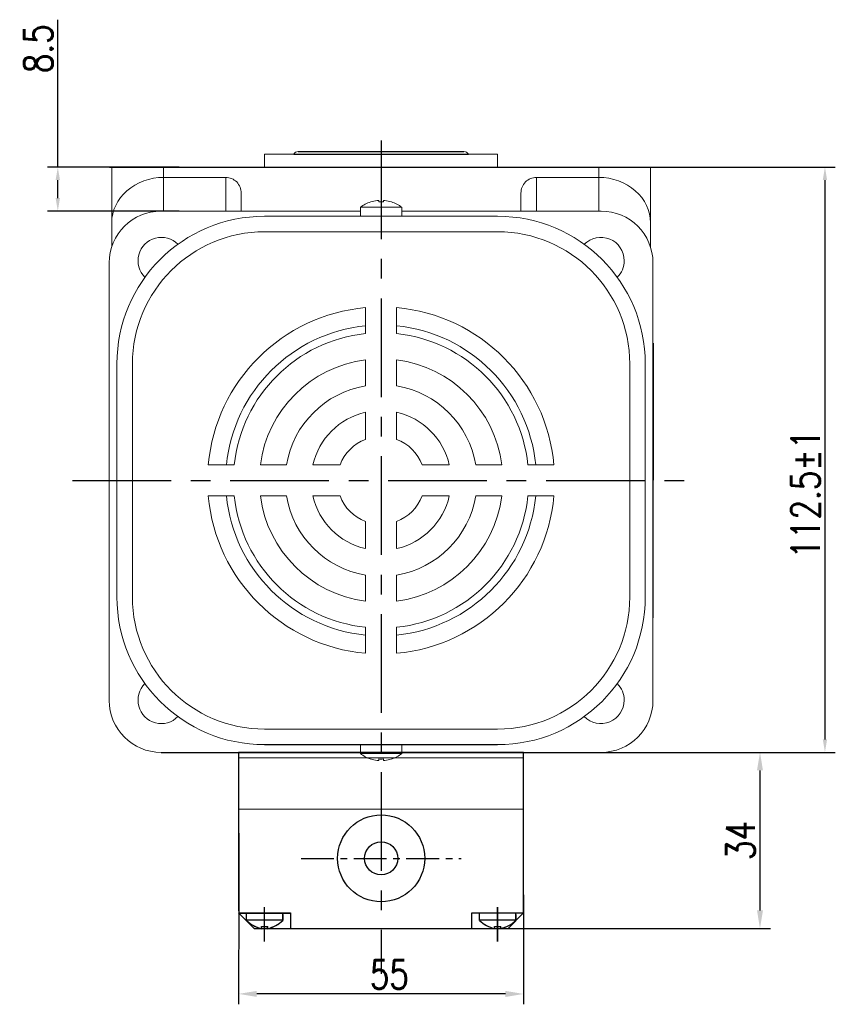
# Model space of a CAD drawing. Header units: inches. Extents: x 331 to 12887, y -474 to 4488.
# Tile 67 of 122: x 8670 to 8827, y -43 to 147. Entities that reach past the tile are written whole.
import ezdxf

# ---------------------------------------------------------------- set-up
doc = ezdxf.new("R2010")
doc.units = ezdxf.units.IN
doc.header["$LTSCALE"] = 10
doc.header["$MEASUREMENT"] = 0
doc.linetypes.add('CENTER', pattern=[10.16, 6.35, -1.27, 1.27, -1.27])
for name, color, linetype in [('1轮廓实线层', 7, 'Continuous'), ('3中心线层', 1, 'CENTER'), ('7标注层', 4, 'Continuous')]:
    doc.layers.add(name, color=color, linetype=linetype)
doc.styles.add('TH_GBDIM', font='romans.shx', dxfattribs={"width": 0.8, "bigfont": 'gbcbig.shx'})
doc.dimstyles.new('TH_GBDIM', dxfattribs={"dimtxt": 3.5, "dimasz": 2.5, "dimexe": 2, "dimexo": 0, "dimgap": 1, "dimtad": 1, "dimdec": 4, "dimdsep": 46, "dimtxsty": 'TH_GBDIM', "dimcen": 0.09, "dimclrd": 4, "dimclre": 4, "dimclrt": 3, "dimadec": 0, "dimazin": 0, "dimtfac": 1, "dimtdec": 4, "dimtmove": 0, "dimatfit": 3, "dimfxl": 1, "dimtzin": 0, "dimarcsym": 0})

# ---------------------------------------------------------------- blocks, each defined once
blk = doc.blocks.new('*D706')
at = {"layer": '7标注层', "color": 4, "lineweight": -2, "transparency": 16777216}
for p, q in [((8676.95, 118.79), (8676.95, 147.24)), ((8700.35, 118.79), (8674.95, 118.79)), ((8676.95, 112.79), (8676.95, 116.29)), ((8700.35, 110.29), (8674.95, 110.29))]:
    blk.add_line(p, q, dxfattribs=at)
at = {"layer": '7标注层', "color": 4, "transparency": 16777216}
for points in [[(8676.53, 116.29), (8677.37, 116.29), (8676.95, 118.79)], [(8676.53, 112.79), (8677.37, 112.79), (8676.95, 110.29)]]:
    blk.add_solid(points, dxfattribs=at)
at = {"layer": 'Defpoints', "color": 0, "transparency": 16777216}
for p in [(8676.95, 118.79), (8700.35, 118.79), (8700.35, 110.29)]:
    blk.add_point(p, dxfattribs=at)
at = {"layer": '7标注层', "color": 3, "transparency": 16777216, "insert": (8673.2, 141.63), "char_height": 5.5, "attachment_point": 5, "rotation": 90, "style": 'TH_GBDIM'}
blk.add_mtext('8.5', dxfattribs=at)
blk = doc.blocks.new('*D541')
at = {"layer": '7标注层', "color": 4, "lineweight": -2, "transparency": 16777216}
for p, q in [((8686.91, 118.79), (8827.04, 118.79)), ((8825.04, 116.29), (8825.04, 8.31)), ((8779.59, 5.81), (8827.04, 5.81))]:
    blk.add_line(p, q, dxfattribs=at)
at = {"layer": '7标注层', "color": 4, "transparency": 16777216}
for points in [[(8824.62, 116.29), (8825.46, 116.29), (8825.04, 118.79)], [(8824.62, 8.31), (8825.46, 8.31), (8825.04, 5.81)]]:
    blk.add_solid(points, dxfattribs=at)
at = {"layer": 'Defpoints', "color": 0, "transparency": 16777216}
for p in [(8686.91, 118.79), (8779.59, 5.81), (8825.04, 5.81)]:
    blk.add_point(p, dxfattribs=at)
at = {"layer": '7标注层', "color": 3, "transparency": 16777216, "insert": (8821.29, 55.65), "char_height": 5.5, "attachment_point": 5, "rotation": 90, "style": 'TH_GBDIM'}
blk.add_mtext('112.5%%P1', dxfattribs=at)
blk = doc.blocks.new('*D993')
at = {"layer": '7标注层', "color": 4, "lineweight": -2, "transparency": 16777216}
for p, q in [((8767.26, 5.81), (8814.5, 5.81)), ((8812.5, 2.31), (8812.5, -24.69)), ((8757.41, -28.19), (8814.5, -28.19))]:
    blk.add_line(p, q, dxfattribs=at)
at = {"layer": '7标注层', "color": 4, "transparency": 16777216}
for points in [[(8811.92, 2.31), (8813.08, 2.31), (8812.5, 5.81)], [(8811.92, -24.69), (8813.08, -24.69), (8812.5, -28.19)]]:
    blk.add_solid(points, dxfattribs=at)
at = {"layer": 'Defpoints', "color": 0, "transparency": 16777216}
for p in [(8767.26, 5.81), (8757.41, -28.19), (8812.5, -28.19)]:
    blk.add_point(p, dxfattribs=at)
at = {"layer": '7标注层', "color": 3, "transparency": 16777216, "insert": (8808.75, -11.19), "char_height": 5.5, "attachment_point": 5, "rotation": 90, "style": 'TH_GBDIM'}
blk.add_mtext('34', dxfattribs=at)
blk = doc.blocks.new('*D994')
at = {"layer": '7标注层', "color": 4, "lineweight": -2, "transparency": 16777216}
for p, q in [((8711.87, -21.7), (8711.86, -42.82)), ((8766.87, -21.71), (8766.86, -42.83)), ((8763.36, -40.83), (8715.36, -40.82))]:
    blk.add_line(p, q, dxfattribs=at)
at = {"layer": '7标注层', "color": 4, "transparency": 16777216}
for points in [[(8715.36, -40.24), (8715.36, -41.4), (8711.86, -40.82)], [(8763.36, -40.24), (8763.36, -41.41), (8766.86, -40.83)]]:
    blk.add_solid(points, dxfattribs=at)
at = {"layer": 'Defpoints', "color": 0, "transparency": 16777216}
for p in [(8711.87, -21.7), (8766.87, -21.71), (8711.86, -40.82)]:
    blk.add_point(p, dxfattribs=at)
at = {"layer": '7标注层', "color": 3, "transparency": 16777216, "insert": (8740.96, -37.07), "char_height": 5.5, "attachment_point": 5, "rotation": 359.9908, "style": 'TH_GBDIM'}
blk.add_mtext('55', dxfattribs=at)

msp = doc.modelspace()

# ---------------------------------------------------------------- linework, layer by layer
at = {"linetype": 'Continuous', "lineweight": 15}
msp.add_line((8716.86051, 121.29403), (8761.86051, 121.29403), dxfattribs=at)
at = {"color": 7, "linetype": 'Continuous', "lineweight": 15}
for p, q in [((8687.36051, 118.79403), (8697.36051, 118.79403)), ((8687.36051, 108.03296), (8687.36051, 118.79403)), ((8697.36051, 118.79403), (8697.36051, 116.79403)), ((8697.36051, 118.79403), (8781.36051, 118.79403)), ((8781.36051, 116.79403), (8781.36051, 118.79403)), ((8781.36051, 118.79403), (8791.36051, 118.79403)), ((8791.36051, 118.79403), (8791.36051, 108.03296)), ((8709.36051, 116.79403), (8697.36051, 116.79403)), ((8697.36051, 116.79403), (8697.36051, 110.29403)), ((8709.36051, 110.29403), (8709.36051, 116.79403)), ((8769.36051, 116.79403), (8781.36051, 116.79403)), ((8769.36051, 116.79403), (8769.36051, 110.29403)), ((8781.36051, 110.29403), (8781.36051, 116.79403)), ((8712.36051, 113.76775), (8712.36051, 110.29403)), ((8738.92051, 112.06058), (8738.92051, 112.33676)), ((8739.80051, 112.33676), (8739.80051, 112.06058)), ((8766.36051, 110.29403), (8766.36051, 113.76775)), ((8735.36051, 110.29403), (8696.87713, 110.29403)), ((8739.36051, 111.0175), (8735.36051, 111.0175)), ((8743.36051, 111.0175), (8739.36051, 111.0175)), ((8781.8439, 110.29403), (8743.36051, 110.29403)), ((8716.86051, 109.29403), (8761.86051, 109.29403)), ((8687.36051, 103.36418), (8687.36051, 108.03296)), ((8791.36051, 108.03296), (8791.36051, 103.36418)), ((8761.86051, 106.29403), (8716.86051, 106.29403)), ((8686.87778, 100.77742), (8686.87778, 62.29403)), ((8791.84324, 15.81064), (8791.84324, 100.77742)), ((8736.36051, 86.63569), (8736.36051, 91.65943)), ((8742.36051, 86.63569), (8742.36051, 91.65943)), ((8688.36051, 35.79403), (8688.36051, 80.79403)), ((8688.36051, 35.79403), (8688.36051, 80.79403)), ((8688.36051, 35.79403), (8688.36051, 80.79403)), ((8688.36051, 35.79403), (8688.36051, 80.79403)), ((8691.36051, 80.79403), (8691.36051, 35.79403)), ((8691.36051, 80.79403), (8691.36051, 35.79403)), ((8691.36051, 80.79403), (8691.36051, 35.79403)), ((8736.36051, 76.54916), (8736.36051, 81.60175)), ((8742.36051, 76.54916), (8742.36051, 81.60175)), ((8787.36051, 80.79403), (8787.36051, 35.79403)), ((8790.36051, 35.79403), (8790.36051, 80.79403)), ((8736.36051, 66.22185), (8736.36051, 71.45648)), ((8742.36051, 66.22185), (8742.36051, 71.45648)), ((8686.87778, 62.29403), (8686.87778, 15.81064)), ((8711.01885, 61.29403), (8705.99511, 61.29403)), ((8721.10538, 61.29403), (8716.05279, 61.29403)), ((8731.43269, 61.29403), (8726.19807, 61.29403)), ((8752.52296, 61.29403), (8747.28834, 61.29403)), ((8762.66824, 61.29403), (8757.61565, 61.29403)), ((8772.72592, 61.29403), (8767.70218, 61.29403)), ((8711.01885, 55.29403), (8705.99511, 55.29403)), ((8721.10538, 55.29403), (8716.05279, 55.29403)), ((8731.43269, 55.29403), (8726.19807, 55.29403)), ((8752.52296, 55.29403), (8747.28834, 55.29403)), ((8762.66824, 55.29403), (8757.61565, 55.29403)), ((8772.72592, 55.29403), (8767.70218, 55.29403)), ((8736.36051, 45.13158), (8736.36051, 50.3662)), ((8742.36051, 45.13158), (8742.36051, 50.3662)), ((8736.36051, 34.9863), (8736.36051, 40.03889)), ((8742.36051, 34.9863), (8742.36051, 40.03889)), ((8736.36051, 24.92863), (8736.36051, 29.95236)), ((8742.36051, 24.92863), (8742.36051, 29.95236)), ((8761.86051, 10.29403), (8716.86051, 10.29403)), ((8696.87713, 5.8113), (8781.8439, 5.8113)), ((8735.36051, 5.57055), (8743.36051, 5.57055)), ((8735.36051, 5.57055), (8743.05741, 5.57055)), ((8735.36051, 5.57055), (8739.36051, 5.57055)), ((8738.92051, 4.2513), (8738.92051, 4.52747)), ((8738.92051, 4.52747), (8738.92051, 4.2513)), ((8738.92051, 4.2513), (8738.92051, 4.52747)), ((8739.36051, 5.57055), (8743.36051, 5.57055)), ((8739.80051, 4.52747), (8739.80051, 4.2513)), ((8739.80051, 4.2513), (8739.80051, 4.52747)), ((8739.80051, 4.52747), (8739.80051, 4.2513)), ((8743.05741, 5.57055), (8743.36051, 5.57055))]:
    msp.add_line(p, q, dxfattribs=at)
for p, q in [((8766.86051, -24.80557), (8766.86051, 5.8113)), ((8766.86255, -25.19813), (8766.86051, 5.80361)), ((8711.86051, 4.7785), (8766.86051, 4.81043)), ((8713.36051, -26.62404), (8713.36051, -25.1887)), ((8713.36051, -26.52964), (8720.36051, -26.52964)), ((8713.3805, -26.64624), (8713.37967, -25.2109)), ((8713.38045, -26.55184), (8720.38045, -26.54778)), ((8720.36051, -26.62404), (8720.36051, -25.1887)), ((8720.36051, -25.49145), (8720.36051, -26.62405)), ((8720.3805, -26.64218), (8720.37967, -25.20683)), ((8720.37984, -25.50959), (8720.3805, -26.64218)), ((8758.36051, -26.62404), (8758.36051, -25.1887)), ((8758.36051, -26.52964), (8765.36051, -26.52964)), ((8758.3805, -26.62128), (8758.37966, -25.18593)), ((8758.38044, -26.52688), (8765.38044, -26.52281)), ((8765.36051, -26.62404), (8765.36051, -25.1887)), ((8765.36051, -25.49145), (8765.36051, -26.62405)), ((8765.3805, -26.61722), (8765.37966, -25.18187)), ((8765.37984, -25.48462), (8765.38049, -26.61722)), ((8716.26051, -27.7887), (8717.46051, -27.7887)), ((8716.26051, -28.21689), (8716.26051, -27.7887)), ((8716.28118, -27.80921), (8717.48118, -27.80852)), ((8716.28143, -28.23741), (8716.28118, -27.80921)), ((8717.46051, -28.21689), (8717.46051, -27.7887)), ((8717.48143, -28.23671), (8717.48118, -27.80852)), ((8761.26051, -27.7887), (8762.46051, -27.7887)), ((8761.26051, -28.21689), (8761.26051, -27.7887)), ((8761.28117, -27.78425), (8762.48117, -27.78355)), ((8761.28142, -28.21245), (8761.28117, -27.78425)), ((8762.46051, -28.21689), (8762.46051, -27.7887)), ((8762.48142, -28.21175), (8762.48117, -27.78355))]:
    msp.add_line(p, q)
at = {"color": 7, "linetype": 'Continuous', "lineweight": 15, "flags": 128}
for points in [[(8737.35303, 112.06058), (8737.34969, 112.06636), (8737.34731, 112.07048), (8737.34588, 112.07296), (8737.34541, 112.07378)], [(8741.37562, 112.07378), (8741.37514, 112.07296), (8741.37371, 112.07048), (8741.37133, 112.06636), (8741.368, 112.06058)], [(8737.34541, 4.51428), (8737.34588, 4.5151), (8737.34731, 4.51758), (8737.34969, 4.5217), (8737.35303, 4.52747)], [(8737.34541, 4.51427), (8737.34588, 4.5151), (8737.34731, 4.51757), (8737.34969, 4.5217), (8737.35303, 4.52747)], [(8741.368, 4.52747), (8741.37133, 4.5217), (8741.37371, 4.51758), (8741.37514, 4.5151), (8741.37562, 4.51428)], [(8741.37562, 4.51427), (8741.37514, 4.5151), (8741.37371, 4.51757), (8741.37133, 4.5217), (8741.368, 4.52747)], [(8741.368, 4.52747), (8741.37133, 4.5217), (8741.37371, 4.51757), (8741.37514, 4.5151), (8741.37562, 4.51427)]]:
    msp.add_lwpolyline(points, dxfattribs=at)
at = {"color": 7, "linetype": 'Continuous', "lineweight": 15}
for centre, radius, start, end in [((8723.36051, 120.79403), 1, 90, 150), ((8755.36051, 120.79403), 1, 30, 90), ((8739.36051, 105.89403), 6.48509, 96.5521722, 108.0323524), ((8739.36051, 105.89403), 6.48509, 71.9676476, 83.4478278), ((8739.36051, 105.89403), 6.5, 108.0602081, 127.9798724), ((8739.36051, 104.73352), 7.34026, 86.5634365, 93.4365635), ((8739.36051, 105.89403), 6.5, 52.0201276, 71.9397919), ((8716.86051, 80.79403), 28.5, 90, 180), ((8761.86051, 80.79403), 28.5, 0, 90), ((8716.86051, 80.79403), 25.5, 90, 180), ((8696.93411, 100.72044), 4.5, 44.5203005, 225.4796995), ((8761.86051, 80.79403), 25.5, 0, 90), ((8781.78692, 100.72044), 4.5, 0, 135.4796995), ((8781.78692, 100.72044), 4.5, 314.5203005, 0), ((8739.36051, 58.29403), 33.5, 95.1378482, 174.8621518), ((8739.36051, 58.29403), 33.5, 5.1378482, 84.8621518), ((8739.36051, 58.29403), 30, 95.7391705, 174.2608295), ((8739.36051, 58.29403), 30, 5.7391705, 84.2608295), ((8739.36051, 58.29403), 28.5, 96.0423284, 173.9576716), ((8739.36051, 58.29403), 28.5, 6.0423284, 83.9576716), ((8739.36051, 58.29403), 23.5, 97.3343689, 172.6656311), ((8739.36051, 58.29403), 23.5, 7.3343689, 82.6656311), ((8739.36051, 58.29403), 18.5, 99.3324182, 170.6675818), ((8739.36051, 58.29403), 18.5, 9.3324182, 80.6675818), ((8739.36051, 58.29403), 13.5, 102.8395884, 167.1604116), ((8739.36051, 58.29403), 13.5, 12.8395884, 77.1604116), ((8739.36051, 58.29403), 8.47646, 110.7273411, 159.2726589), ((8739.36051, 58.29403), 8.47646, 20.7273411, 69.2726589), ((8739.36051, 58.29403), 33.5, 185.1378482, 264.8621518), ((8739.36051, 58.29403), 30, 185.7391705, 264.2608295), ((8739.36051, 58.29403), 28.5, 186.0423284, 263.9576716), ((8739.36051, 58.29403), 23.5, 187.3343689, 262.6656311), ((8739.36051, 58.29403), 18.5, 189.3324182, 260.6675818), ((8739.36051, 58.29403), 13.5, 192.8395884, 257.1604116), ((8739.36051, 58.29403), 8.47646, 200.7273411, 249.2726589), ((8739.36051, 58.29403), 33.5, 275.1378482, 354.8621518), ((8739.36051, 58.29403), 28.5, 276.0423284, 353.9576716), ((8739.36051, 58.29403), 13.5, 282.8395884, 347.1604116), ((8739.36051, 58.29403), 8.47646, 290.7273411, 339.2726589), ((8739.36051, 58.29403), 23.5, 277.3343689, 352.6656311), ((8739.36051, 58.29403), 18.5, 279.3324182, 350.6675818), ((8739.36051, 58.29403), 30, 275.7391705, 354.2608295), ((8716.86051, 35.79403), 28.5, 180, 270), ((8716.86051, 35.79403), 25.5, 180, 270), ((8761.86051, 35.79403), 25.5, 270, 0), ((8761.86051, 35.79403), 28.5, 270, 0), ((8696.93411, 15.86762), 4.5, 134.5203005, 315.4796995), ((8781.78692, 15.86762), 4.5, 0, 45.4796995), ((8781.78692, 15.86762), 4.5, 224.5203005, 0), ((8739.36051, 10.69403), 6.5, 232.0201276, 251.9397919), ((8739.36051, 10.69403), 6.5, 232.0201276, 251.9397919), ((8739.36051, 10.69403), 6.5, 232.0201276, 251.9397919), ((8739.36051, 10.69403), 6.48509, 251.9676476, 263.4478278), ((8739.36051, 10.69403), 6.48509, 251.9676476, 263.4478278), ((8739.36051, 10.69403), 6.48509, 251.9676476, 263.4478278), ((8739.36051, 11.85706), 7.34279, 266.564621, 273.435379), ((8739.36051, 11.85454), 7.34027, 266.5634398, 273.4365602), ((8739.36051, 11.85454), 7.34027, 266.5634398, 273.4365602), ((8739.36051, 10.69403), 6.48509, 276.5521722, 288.0323524), ((8739.36051, 10.69403), 6.48509, 276.5521722, 288.0323524), ((8739.36051, 10.69403), 6.48509, 276.5521722, 288.0323524), ((8739.36051, 10.69403), 6.5, 288.0602081, 307.9798724), ((8739.36051, 10.69403), 6.5, 288.0602081, 307.9798724), ((8739.36051, 10.69403), 6.5, 288.0602081, 307.9798724)]:
    msp.add_arc(centre, radius, start, end, dxfattribs=at)
for centre, start, end in [((8717.82041, -21.94055), 226.4008538, 256.042757), ((8717.83768, -21.96017), 226.4341172, 256.0760204), ((8715.90062, -21.94055), 283.957243, 313.5991462), ((8715.91789, -21.96128), 283.9905063, 313.6324095), ((8762.82041, -21.94055), 226.4008538, 256.042757), ((8762.83767, -21.9352), 226.4341172, 256.0760204), ((8760.90062, -21.94055), 283.957243, 313.5991462), ((8760.91788, -21.93632), 283.9905063, 313.6324095)]:
    msp.add_arc(centre, 6.46728, start, end)
for centre, major_axis, ratio, start_param, end_param in [((8697.36051, 108.03296), (10, 0), 0.876106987, 1.570796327, 3.141592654), ((8709.36051, 113.76775), (0, -3.02628), 0.991316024, 1.570796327, 3.141592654), ((8769.36051, 113.76775), (0, 3.02628), 0.991316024, 0, 1.570796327), ((8781.36051, 108.03296), (10, 0), 0.876106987, 0, 1.570796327), ((8696.87845, 100.29337), (7.072, -7.072), 0.999867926, 2.356260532, 3.926924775), ((8781.84258, 100.29337), (-7.072, -7.072), 0.999867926, 2.356260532, 3.926924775), ((8696.87845, 15.81196), (7.072, 7.072), 0.999867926, 2.356260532, 3.926924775), ((8781.84258, 15.81196), (-7.072, 7.072), 0.999867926, 2.356260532, 3.926924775)]:
    msp.add_ellipse(centre, major_axis=major_axis, ratio=ratio, start_param=start_param, end_param=end_param, dxfattribs=at)
at = {"linetype": 'Continuous', "lineweight": 15}
for points in [[(8716.86051, 121.29403), (8716.86051, 118.79403)], [(8761.86051, 118.79403), (8761.86051, 121.29403)]]:
    msp.add_open_spline(points, degree=1, dxfattribs=at)
at = {"color": 7, "linetype": 'Continuous', "lineweight": 15}
for points, knots in [([(8738.92051, 112.33676), (8738.91726, 112.34023), (8738.91075, 112.34717), (8738.85963, 112.35157), (8738.78446, 112.35072), (8738.70008, 112.34527), (8738.64378, 112.33925), (8738.62051, 112.33676)], [0, 0, 0, 0, 0.213607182, 0.427280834, 0.639449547, 0.850955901, 1, 1, 1, 1]), ([(8740.10051, 112.33676), (8740.06705, 112.34023), (8740.00012, 112.34717), (8739.9105, 112.35157), (8739.84285, 112.35072), (8739.80599, 112.34527), (8739.80211, 112.33925), (8739.80051, 112.33676)], [0, 0, 0, 0, 0.213610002, 0.427290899, 0.639496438, 0.850974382, 1, 1, 1, 1]), ([(8738.62051, 4.2513), (8738.65397, 4.24783), (8738.72091, 4.24089), (8738.81053, 4.23649), (8738.87818, 4.23734), (8738.91504, 4.24279), (8738.91891, 4.24881), (8738.92051, 4.2513)], [0, 0, 0, 0, 0.213610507, 0.427290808, 0.639496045, 0.850973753, 1, 1, 1, 1]), ([(8738.92051, 4.2513), (8738.91726, 4.24783), (8738.91075, 4.24089), (8738.85964, 4.23648), (8738.78446, 4.23734), (8738.70008, 4.24279), (8738.64378, 4.24881), (8738.62051, 4.2513)], [0, 0, 0, 0, 0.2136071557, 0.4272806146, 0.6394502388, 0.8509563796, 1, 1, 1, 1]), ([(8738.62051, 4.2513), (8738.65397, 4.24783), (8738.72091, 4.24089), (8738.81053, 4.23648), (8738.87818, 4.23734), (8738.91504, 4.24279), (8738.91891, 4.24881), (8738.92051, 4.2513)], [0, 0, 0, 0, 0.213610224, 0.427291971, 0.639496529, 0.850974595, 1, 1, 1, 1]), ([(8739.80051, 4.2513), (8739.80377, 4.24783), (8739.81028, 4.24089), (8739.86139, 4.23649), (8739.93657, 4.23734), (8740.02095, 4.24279), (8740.07724, 4.24881), (8740.10051, 4.2513)], [0, 0, 0, 0, 0.213607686, 0.427280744, 0.639449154, 0.850955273, 1, 1, 1, 1]), ([(8740.10051, 4.2513), (8740.06705, 4.24783), (8740.00012, 4.24089), (8739.9105, 4.23648), (8739.84285, 4.23734), (8739.80599, 4.24279), (8739.80211, 4.24881), (8739.80051, 4.2513)], [0, 0, 0, 0, 0.213610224, 0.427291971, 0.639496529, 0.850974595, 1, 1, 1, 1]), ([(8739.80051, 4.2513), (8739.80377, 4.24783), (8739.81028, 4.24089), (8739.86139, 4.23648), (8739.93657, 4.23734), (8740.02095, 4.24279), (8740.07724, 4.24881), (8740.10051, 4.2513)], [0, 0, 0, 0, 0.2136071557, 0.4272806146, 0.6394502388, 0.8509563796, 1, 1, 1, 1])]:
    msp.add_open_spline(points, degree=3, knots=knots, dxfattribs=at)
for points in [[(8735.36051, 111.0175), (8735.36051, 109.29403)], [(8743.36051, 109.29403), (8743.36051, 111.0175)], [(8735.36051, 7.29403), (8735.36051, 5.57055)], [(8735.36051, 7.29403), (8735.36051, 5.57055)], [(8735.36051, 7.29403), (8735.36051, 5.57055)], [(8743.36051, 5.57055), (8743.36051, 7.29403)], [(8743.36051, 5.57055), (8743.36051, 7.29403)], [(8743.36051, 5.57055), (8743.36051, 7.29403)]]:
    msp.add_open_spline(points, degree=1, dxfattribs=at)
at = {"layer": '1轮廓实线层'}
for p, q in [((8723.36051, 121.79403), (8755.36051, 121.79403)), ((8722.49449, 121.29403), (8756.22654, 121.29403)), ((8716.86051, 118.79403), (8761.86051, 118.79403)), ((8791.85093, 84.79403), (8791.83555, 31.79403)), ((8696.87713, 5.8113), (8735.36051, 5.8113)), ((8711.86051, 5.8113), (8711.86051, -24.80557)), ((8711.86051, 5.8113), (8711.88358, -25.21177)), ((8766.86051, 5.8113), (8711.86051, 5.8113)), ((8716.86051, 7.29403), (8761.86051, 7.29403)), ((8743.36051, 5.8113), (8781.8439, 5.8113)), ((8743.36051, 5.8113), (8781.8439, 5.8113)), ((8766.86051, -5.1887), (8711.86051, -5.22063)), ((8711.86051, -25.1887), (8714.86051, -28.1887)), ((8711.86051, -25.1887), (8721.86051, -25.1887)), ((8711.87967, -25.21177), (8721.87967, -25.20596)), ((8711.87967, -25.21177), (8714.88141, -28.21003)), ((8721.86051, -25.1887), (8721.86051, -28.1887)), ((8721.87967, -25.20596), (8721.88141, -28.20596)), ((8756.86051, -25.1887), (8766.86051, -25.1887)), ((8756.86051, -28.1887), (8756.86051, -25.1887)), ((8756.87966, -25.18681), (8766.87966, -25.181)), ((8756.88141, -28.18681), (8756.87966, -25.18681)), ((8766.86051, -25.1887), (8763.86051, -28.1887)), ((8766.87966, -25.181), (8763.8814, -28.18274)), ((8714.88141, -28.21003), (8763.86051, -28.1887)), ((8718.36051, -28.1887), (8760.36051, -28.1887))]:
    msp.add_line(p, q, dxfattribs=at)
at = {"layer": '1轮廓实线层', "color": 7}
msp.add_line((8766.86051, -5.1887), (8766.86051, 5.8113), dxfattribs=at)
at = {"layer": '1轮廓实线层'}
for radius in [8.4, 3.2]:
    msp.add_circle((8739.37096, -14.65192), radius, dxfattribs=at)
at = {"layer": '3中心线层', "ltscale": 0.3}
for p, q in [((8739.36051, 123.92444), (8739.36051, -36.96518)), ((8679.75924, 58.29403), (8798.39368, 58.29403))]:
    msp.add_line(p, q, dxfattribs=at)
at = {"layer": '3中心线层', "ltscale": 0.1}
msp.add_line((8723.90929, -14.65191), (8754.83268, -14.65191), dxfattribs=at)
at = {"layer": '3中心线层'}
for p, q in [((8716.86051, -30.69859), (8716.86051, -24.07771)), ((8761.86051, -30.69859), (8761.86051, -24.07771)), ((8761.88192, -30.69379), (8761.87808, -24.07291))]:
    msp.add_line(p, q, dxfattribs=at)

# ---------------------------------------------------------------- dimensions: what is measured, and where the dimension line sits
at = {"layer": '7标注层'}
for base, p1, p2, text, override, picture, middle in [((8676.95118, 118.79403), (8700.34774, 110.29403), (8700.34774, 118.79403), '8.5', {"dimtxt": 5.5, "dimasz": 2.5, "dimgap": 1, "dimtad": 1, "dimjust": 0, "dimdec": 1, "dimlfac": 1.25, "dimse1": 0, "dimse2": 0, "dimsd1": 0, "dimsd2": 0, "dimadec": 1}, '*D706', (8676.95118, 141.62736)), ((8825.04049, 5.8113), (8686.90988, 118.79403), (8779.58806, 5.8113), '112.5%%P1', {"dimtxt": 5.5, "dimdec": 1, "dimlfac": 1.25, "dimadec": 1}, '*D541', (8825.04049, 55.64732))]:
    dim = msp.add_linear_dim(base=base, p1=p1, p2=p2, angle=90, text=text, dimstyle='TH_GBDIM', override=override, dxfattribs=at)
    dim.commit()
    dim.dimension.update_dxf_attribs({"geometry": picture, "text_midpoint": middle, "dimtype": 160})
dim = msp.add_linear_dim(base=(8812.49955, -28.19151), p1=(8767.25704, 5.8113), p2=(8757.41431, -28.19151), angle=270, dimstyle='TH_GBDIM', override={"dimtxt": 5.5, "dimasz": 3.5, "dimdec": 1, "dimadec": 1}, dxfattribs=at)
dim.commit()
dim.dimension.update_dxf_attribs({"geometry": '*D993', "text_midpoint": (8808.74955, -11.1901)})
dim = msp.add_linear_dim(base=(8711.86225, -40.81839), p1=(8766.86532, -21.71178), p2=(8711.86531, -21.69891), angle=179.9908284, dimstyle='TH_GBDIM', override={"dimtxt": 5.5, "dimasz": 3.5, "dimdec": 1, "dimadec": 1}, dxfattribs=at)
dim.commit()
dim.dimension.update_dxf_attribs({"geometry": '*D994', "text_midpoint": (8740.96198, -40.82305), "dimtype": 160})

doc.saveas('drawing.dxf')
